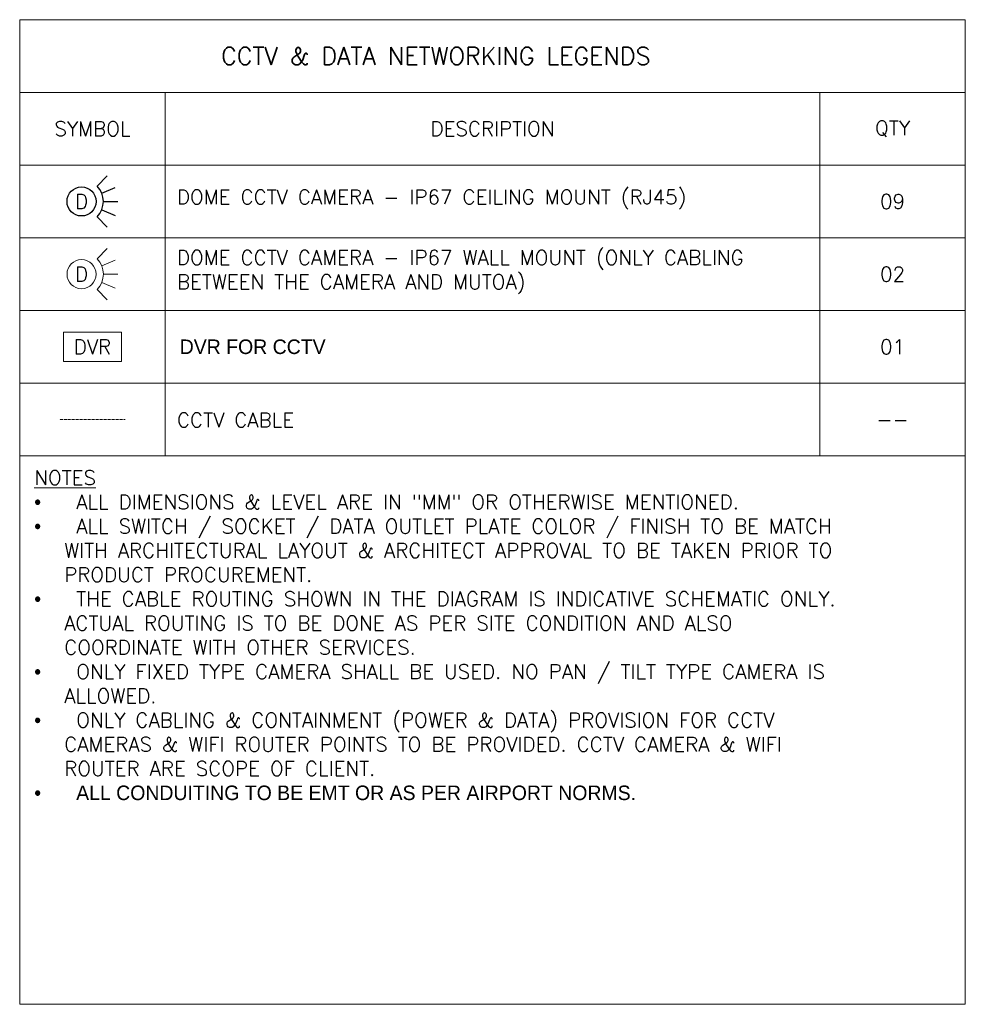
# Model space of a CAD drawing. Header units: millimetres. Extents: x 49250 to 72845, y -20157 to 18303.
# Tile 1 of 16: x 50000 to 59750, y -20157 to -10000. Entities that reach past the tile are written whole.
import ezdxf
from ezdxf.enums import TextEntityAlignment as Align

# ---------------------------------------------------------------- set-up
doc = ezdxf.new("R2010")
doc.units = ezdxf.units.MM
doc.header["$MEASUREMENT"] = 0
doc.linetypes.add('HIDDENX2', pattern=[0.75, 0.5, -0.25])
doc.layers.get('0').update_dxf_attribs({"lineweight": 5})
doc.layers.add('ELV-CCTV-SYSTEM-EQP', color=5, linetype='Continuous')
for name, color, linetype, lineweight in [('M-MEP-ELTV-CABLE', 96, 'HIDDENX2', 20), ('M-MEP-ELTV-CAM', 5, 'Continuous', 20), ('M-MEP-ELTV-EQUIP', 6, 'Continuous', 20), ('M-MEP-GEN', 7, 'Continuous', 5)]:
    doc.layers.add(name, color=color, linetype=linetype, lineweight=lineweight)
doc.styles.get("Standard").update_dxf_attribs({"font": 'romans.shx'})

# ---------------------------------------------------------------- blocks, each defined once
blk = doc.blocks.new('DOME-CCTV-CM')
at = {"color": 0}
for p, q in [((106.1, 106.1), (176.8, 176.8)), ((138.6, 57.4), (231, 95.7)), ((150, 0), (250, 0)), ((138.6, -57.4), (231, -95.7)), ((106.1, -106.1), (176.8, -176.8))]:
    blk.add_line(p, q, dxfattribs=at)
blk.add_circle((0, 0), 100, dxfattribs=at)
blk.add_arc((0, 0), 150, 315, 45, dxfattribs=at)
blk.add_attdef('D', text='', height=100, dxfattribs=at).set_placement((0, 0), align=Align.MIDDLE_CENTER)
blk = doc.blocks.new('DVR')
at = {"color": 0}
blk.add_lwpolyline([(-200, 0), (200, 0), (200, 200), (-200, 200)], close=True, dxfattribs=at)
blk.add_attdef('DVR', text='', height=100, dxfattribs=at).set_placement((0, 100), align=Align.MIDDLE_CENTER)

msp = doc.modelspace()

# ---------------------------------------------------------------- linework, layer by layer
at = {"layer": 'M-MEP-ELTV-CABLE', "ltscale": 5, "elevation": 0}
msp.add_lwpolyline([(50413, -14125), (51087, -14125)], dxfattribs=at)
at = {"layer": 'M-MEP-GEN'}
for points in [[(50000, -10000), (59750, -10000), (59750, -10750), (50000, -10750)], [(51500, -10750), (51500, -11500), (50000, -11500), (50000, -10750)], [(51500, -10750), (58250, -10750), (58250, -11500), (51500, -11500)], [(59750, -10750), (59750, -11500), (58250, -11500), (58250, -10750)], [(51500, -11500), (51500, -12250), (50000, -12250), (50000, -11500)], [(51500, -11500), (58250, -11500), (58250, -12250), (51500, -12250)], [(59750, -11500), (59750, -12250), (58250, -12250), (58250, -11500)], [(51500, -12250), (51500, -13000), (50000, -13000), (50000, -12250)], [(51500, -12250), (58250, -12250), (58250, -13000), (51500, -13000)], [(59750, -12250), (59750, -13000), (58250, -13000), (58250, -12250)], [(51500, -13000), (51500, -13750), (50000, -13750), (50000, -13000)], [(51500, -13000), (58250, -13000), (58250, -13750), (51500, -13750)], [(59750, -13000), (59750, -13750), (58250, -13750), (58250, -13000)], [(51500, -13750), (51500, -14500), (50000, -14500), (50000, -13750)], [(51500, -13750), (58250, -13750), (58250, -14500), (51500, -14500)], [(59750, -13750), (59750, -14500), (58250, -14500), (58250, -13750)], [(59750, -14500), (59750, -20157), (50000, -20157), (50000, -14500)]]:
    msp.add_lwpolyline(points, close=True, dxfattribs=at)

# ---------------------------------------------------------------- block references
at = {"layer": 'ELV-CCTV-SYSTEM-EQP', "lineweight": 0}
ref = msp.add_blockref('DOME-CCTV-CM', (50638, -11875), dxfattribs=dict(at, xscale=1.5, yscale=1.5, zscale=1.5))
ref.add_attrib('D', 'D', dxfattribs={"color": 0, "height": 150}).set_placement((50638, -11875), align=Align.MIDDLE_CENTER)
at = {"layer": 'M-MEP-ELTV-CAM', "color": 1, "lineweight": 0}
ref = msp.add_blockref('DOME-CCTV-CM', (50638, -12625), dxfattribs=dict(at, xscale=1.5, yscale=1.5, zscale=1.5))
ref.add_attrib('D', 'D', dxfattribs={"layer": 'ELV-CCTV-SYSTEM-EQP', "color": 0, "height": 150}).set_placement((50638, -12625), align=Align.MIDDLE_CENTER)
at = {"layer": 'M-MEP-ELTV-EQUIP', "lineweight": 0, "xscale": 1.5, "yscale": 1.5, "zscale": 1.5}
msp.add_blockref('DVR', (50750, -13525), dxfattribs=at).add_auto_attribs({'DVR': 'DVR'})

# ---------------------------------------------------------------- texts
at = {"layer": 'M-MEP-GEN'}
for s, width, insert, char_height, attachment_point in [('CCTV & DATA NETWORKING LEGENDS', 11985.17, (54291, -10375), 180, 5), ('{\\Fromans|c0;SYMBOL}', 1387.21, (50750, -11125), 150, 5), ('{\\Fromans|c0;DESCRIPTION}', 1387.21, (54875, -11125), 150, 5), ('{\\Fromans|c0;QTY}', 394.36, (59000, -11125), 150, 5), ('{\\fOswald Light|b0|i0|c0|p0;DVR FOR CCTV}', 6555.33, (51650, -13375), 150, 4), ('01', 394.36, (59000, -13375), 150, 5)]:
    msp.add_mtext_dynamic_manual_height_columns(s, width=width, gutter_width=4987, heights=[0], dxfattribs=dict(at, insert=insert, char_height=char_height, attachment_point=attachment_point))
at = {"layer": 'M-MEP-GEN', "char_height": 150}
for s, insert, width, attachment_point in [('DOME CCTV CAMERA - IP67 CEILING MOUNT (RJ45)', (51621, -11854), 6688.34, 4), ('{\\Fsimplex|c0;09}', (59000, -11875), 474.86, 5), ('DOME CCTV CAMERA - IP67 WALL MOUNT ({\\Fsimplex|c0;ONLY CABLING BETWEEN THE CAMERA AND MUTOA})', (51621, -12604), 6688.34, 4), ('{\\Fsimplex|c0;02}', (59000, -12625), 474.86, 5), ('{\\Fromans|c0;CCTV CABLE}', (51621, -14130), 6688.34, 4), ('{\\Fsimplex|c0;--}', (59000, -14125), 474.86, 5), ('{\\LNOTES\\P\\fSymbol|b0|i0|c2|p18;\\l·{\\W6.49414; }}ALL DIMENSIONS & LEVEL ARE IN "MM" OR OTHERWISE MENTIONED.{\\H2.02381x; }\\P{\\fSymbol|b0|i0|c2|p18;·{\\W6.49414; }}ALL SWITCH / SOCKET / DATA OUTLET PLATE COLOR / FINISH TO BE MATCH {\\H1.84921x; }\\P   WITH ARCHITECTURAL LAYOUT & ARCHITECT APPROVAL TO BE TAKEN PRIOR TO {\\H1.71693x; }\\P   PRODUCT PROCUREMENT. {\\H1.59436x; }\\P{\\fSymbol|b0|i0|c2|p18;·{\\W6.49414; }}THE CABLE ROUTING SHOWN IN THE DIAGRAM IS INDICATIVE SCHEMATIC ONLY. {\\H1.63521x; }\\P   ACTUAL ROUTING IS TO BE DONE AS PER SITE CONDITION AND ALSO {\\H1.6216x; }\\P   COORDINATE WITH OTHER SERVICES.{\\H1.62613x; }\\P{\\fSymbol|b0|i0|c2|p18;·{\\W6.49414; }}ONLY FIXED TYPE CAMERA SHALL BE USED. NO PAN / TILT TYPE CAMERA IS {\\H1.8151x; }\\P   ALLOWED.{\\H1.7283x; }\\P{\\fSymbol|b0|i0|c2|p18;·{\\W6.49414; }}ONLY CABLING & CONTAINMENT (POWER & DATA) PROVISION FOR CCTV {\\H1.78104x; }\\P   CAMERAS & WIFI ROUTER POINTS TO BE PROVIDED. CCTV CAMERA & WIFI {\\H1.73965x; }\\P   ROUTER ARE SCOPE OF CLIENT.{\\H1.58678x; }\\P{\\fSymbol|b0|i0|c2|p18;\\C0;·{\\W6.49414; }\\fOswald Light|b0|i0|c0|p0;ALL CONDUITING TO BE EMT OR AS PER AIRPORT NORMS.\\H1.63774x; }', (50150, -14650), 9600, 1)]:
    msp.add_mtext(s, dxfattribs=dict(at, insert=insert, width=width, attachment_point=attachment_point))

doc.saveas('drawing.dxf')
